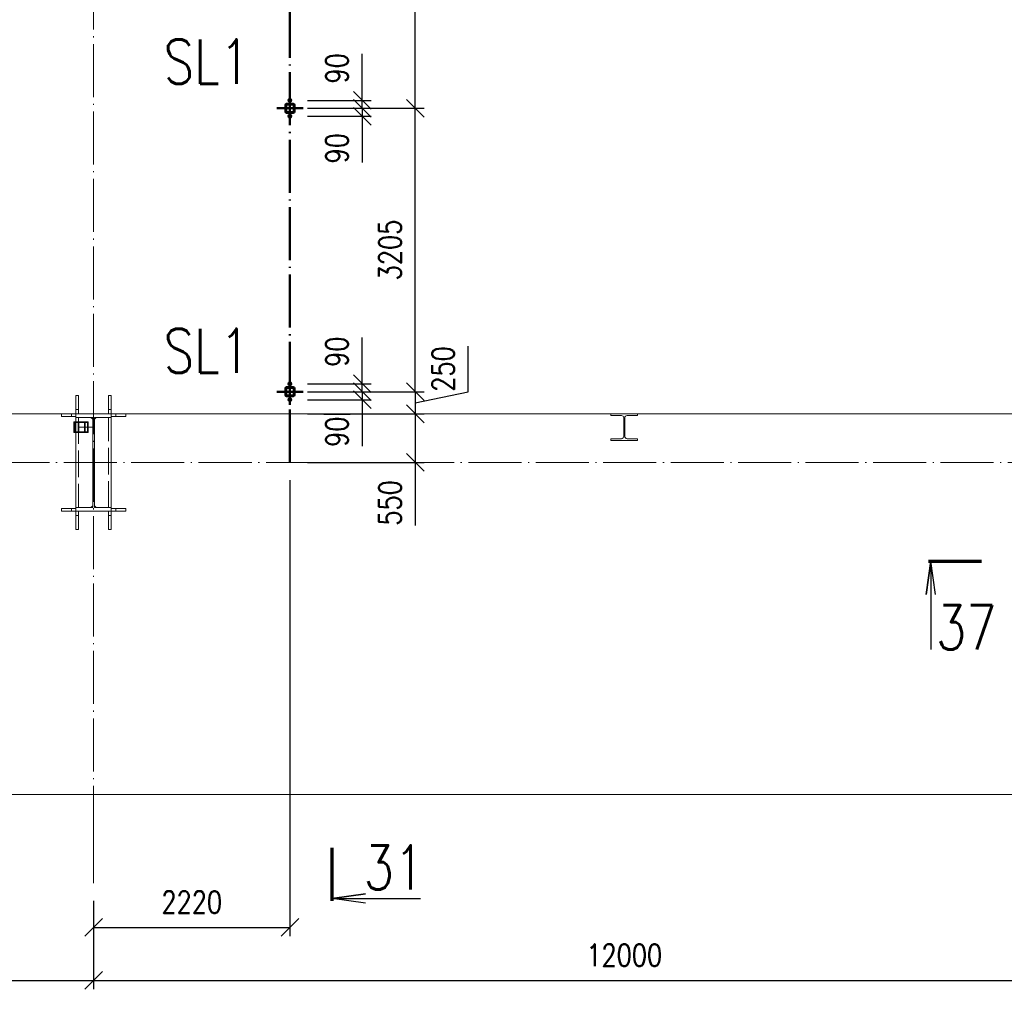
# Paper-space layout 'Layout1' of a CAD drawing. Extents: x -2 to 1380, y -36 to 422.
# Tile 19 of 65: x 291 to 402, y 207 to 316. Entities that reach past the tile are written whole.
import ezdxf
from ezdxf.enums import TextEntityAlignment as Align

# ---------------------------------------------------------------- set-up
doc = ezdxf.new("R2010")
doc.units = 0
for name, pattern in [('ACAD_ISO02W100', [15, 12, -3]), ('ACAD_ISO04W100', [30.5, 24, -3, 0.5, -3]), ('HP_01_CER_B', [8, 5, -1, 1, -1])]:
    doc.linetypes.add(name, pattern=pattern)
doc.layers.get('0').update_dxf_attribs({"linetype": 'CONTINUOUS'})
doc.layers.get('DEFPOINTS').update_dxf_attribs({"color": 132, "linetype": 'CONTINUOUS'})
for name, color, linetype, lineweight in [('SS_1.ET-HALA_TaO-PODLAHA', 9, 'CONTINUOUS', 13), ('SS_1.ET-HALA_TaO-RASTR', 7, 'HP_01_CER_B', 13), ('SS_1.ET-HALA_TaO-SLOUP', 9, 'CONTINUOUS', 13), ('SS_1.ET-HALA_TaO-ZTUZENI_SVISLE', 9, 'CONTINUOUS', 13), ('SS_2.ET-HALA_TaO-PRISTAVBA-VNITRNI_KCE', 190, 'CONTINUOUS', 50), ('SS_KOTY', 3, 'CONTINUOUS', 25), ('SS_PLNA_025', 7, 'CONTINUOUS', 25), ('SS_POPIS', 140, 'CONTINUOUS', 25), ('SS_REZ', 6, 'CONTINUOUS', 70), ('SS_SRAFY', 8, 'CONTINUOUS', 18), ('SS_TEXT7', 6, 'CONTINUOUS', 70)]:
    doc.layers.add(name, color=color, linetype=linetype, lineweight=lineweight)
doc.styles.add('ROMANS', font='romans.shx', dxfattribs={"width": 0.8})
doc.styles.add('romans.shx', font='romans.shx', dxfattribs={"height": 5})
doc.linetypes.add('ZIGZAG', pattern='A,0.00254,-5.08,[131,ltypeshp.shx,S=5.08,R=0,X=-5.08,Y=0],-10.16,[131,ltypeshp.shx,S=5.08,R=180,X=5.08,Y=0],-5.08', length=20.32254)
doc.dimstyles.new('A-1_(2.5)_100AS', dxfattribs={"dimtxt": 2.5, "dimasz": 2, "dimexe": 1, "dimexo": 2, "dimgap": 0, "dimtad": 0, "dimdec": 1, "dimlfac": 100, "dimrnd": 1, "dimtxsty": 'ROMANS', "dimblk1": 'OBLIQUE', "dimblk2": 'OBLIQUE', "dimsah": 1, "dimcen": 2, "dimclrd": 256, "dimclre": 256, "dimclrt": 256, "dimadec": 1, "dimazin": 2, "dimtfac": 0.714286, "dimtdec": 1, "dimtmove": 0, "dimatfit": 3, "dimldrblk": 'OPEN', "dimfxl": 1, "dimtvp": 1.142857, "dimtfill": 1, "dimtolj": 1, "dimlwd": -1, "dimlwe": -1, "dimarcsym": 0})
pattern_1 = [(45, (59.48188, 231.680275), (-0.0224506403, 0.0224506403), [])]

# ---------------------------------------------------------------- blocks, each defined once
blk = doc.blocks.new('0KRIZ')
at = {"color": 0, "linetype": 'ByBlock', "ltscale": 0.5}
for p, q in [((0, -0.5), (0, 0.5)), ((-0.5, 0), (0.5, 0))]:
    blk.add_line(p, q, dxfattribs=at)
blk = doc.blocks.new('_Oblique')
at = {"color": 0, "linetype": 'ByBlock', "lineweight": -2}
blk.add_line((-0.5, -0.5), (0.5, 0.5), dxfattribs=at)
blk = doc.blocks.new('*D29')
at = {"layer": 'DEFPOINTS', "color": 0, "transparency": 16777216}
for p in [(179.48, 223.62), (299.48, 218.62), (299.48, 207.61)]:
    blk.add_point(p, dxfattribs=at)
at = {"layer": 'SS_KOTY', "transparency": 16777216}
for p, q in [((179.48, 221.62), (179.48, 206.61)), ((299.48, 216.62), (299.48, 206.61)), ((179.48, 207.61), (299.48, 207.61))]:
    blk.add_line(p, q, dxfattribs=at)
at = {"layer": 'SS_KOTY', "transparency": 16777216, "xscale": 2, "yscale": 2, "zscale": 2, "rotation": 180}
blk.add_blockref('_Oblique', (179.48, 207.61), dxfattribs=at)
at = {"layer": 'SS_KOTY', "transparency": 16777216, "xscale": 2, "yscale": 2, "zscale": 2}
blk.add_blockref('_Oblique', (299.48, 207.61), dxfattribs=at)
at = {"layer": 'SS_KOTY', "transparency": 16777216, "insert": (239.48, 210.47), "char_height": 2.5, "attachment_point": 5, "style": 'ROMANS', "bg_fill": 3, "box_fill_scale": 1.1, "bg_fill_color": 256, "bg_fill_true_color": 13158600, "bg_fill_transparency": 0}
blk.add_mtext('\\A1;12000', dxfattribs=at)
blk = doc.blocks.new('_OPEN')
at = {"color": 0, "linetype": 'ByBlock'}
for p, q in [((-1, 0.167), (0, 0)), ((0, 0), (-1, -0.167)), ((0, 0), (-1, 0))]:
    blk.add_line(p, q, dxfattribs=at)
blk = doc.blocks.new('*D30')
at = {"layer": 'DEFPOINTS', "color": 0, "transparency": 16777216}
for p in [(299.48, 218.62), (419.48, 218.62), (419.48, 207.61)]:
    blk.add_point(p, dxfattribs=at)
at = {"layer": 'SS_KOTY', "transparency": 16777216}
for p, q in [((299.48, 216.62), (299.48, 206.61)), ((419.48, 216.62), (419.48, 206.61)), ((299.48, 207.61), (419.48, 207.61))]:
    blk.add_line(p, q, dxfattribs=at)
at = {"layer": 'SS_KOTY', "transparency": 16777216, "xscale": 2, "yscale": 2, "zscale": 2, "rotation": 180}
blk.add_blockref('_Oblique', (299.48, 207.61), dxfattribs=at)
at = {"layer": 'SS_KOTY', "transparency": 16777216, "xscale": 2, "yscale": 2, "zscale": 2}
blk.add_blockref('_Oblique', (419.48, 207.61), dxfattribs=at)
at = {"layer": 'SS_KOTY', "transparency": 16777216, "insert": (359.48, 210.47), "char_height": 2.5, "attachment_point": 5, "style": 'ROMANS', "bg_fill": 3, "box_fill_scale": 1.1, "bg_fill_color": 256, "bg_fill_true_color": 13158600, "bg_fill_transparency": 0}
blk.add_mtext('\\A1;12000', dxfattribs=at)
blk = doc.blocks.new('*D49')
at = {"layer": 'DEFPOINTS', "color": 0, "transparency": 16777216}
for p in [(321.68, 307.13, 0.1), (321.68, 306.23), (329.85, 307.13)]:
    blk.add_point(p, dxfattribs=at)
at = {"layer": 'SS_KOTY', "transparency": 16777216}
for p, q in [((329.85, 307.13), (329.85, 312.37)), ((323.68, 307.13), (330.85, 307.13)), ((323.68, 306.23), (330.85, 306.23)), ((329.85, 306.23), (329.85, 307.13))]:
    blk.add_line(p, q, dxfattribs=at)
at = {"layer": 'SS_KOTY', "transparency": 16777216, "xscale": 2, "yscale": 2, "zscale": 2}
for p, rotation in [((329.85, 307.13), 90), ((329.85, 306.23), 270)]:
    blk.add_blockref('_Oblique', p, dxfattribs=dict(at, rotation=rotation))
at = {"layer": 'SS_KOTY', "transparency": 16777216, "insert": (327, 310.75), "char_height": 2.5, "attachment_point": 5, "rotation": 90, "style": 'ROMANS', "bg_fill": 3, "box_fill_scale": 1.1, "bg_fill_color": 256, "bg_fill_true_color": 13158600, "bg_fill_transparency": 0}
blk.add_mtext('\\A1;90', dxfattribs=at)
blk = doc.blocks.new('*D50')
at = {"layer": 'DEFPOINTS', "color": 0, "transparency": 16777216}
for p in [(321.68, 306.23), (321.68, 305.33, 0.1), (329.85, 305.33)]:
    blk.add_point(p, dxfattribs=at)
at = {"layer": 'SS_KOTY', "transparency": 16777216}
for p, q in [((323.68, 306.23), (330.85, 306.23)), ((329.85, 306.23), (329.85, 305.33)), ((323.68, 305.33), (330.85, 305.33)), ((329.85, 305.33), (329.85, 300.09))]:
    blk.add_line(p, q, dxfattribs=at)
at = {"layer": 'SS_KOTY', "transparency": 16777216, "xscale": 2, "yscale": 2, "zscale": 2}
for p, rotation in [((329.85, 306.23), 90), ((329.85, 305.33), 270)]:
    blk.add_blockref('_Oblique', p, dxfattribs=dict(at, rotation=rotation))
at = {"layer": 'SS_KOTY', "transparency": 16777216, "insert": (327, 301.71), "char_height": 2.5, "attachment_point": 5, "rotation": 90, "style": 'ROMANS', "bg_fill": 3, "box_fill_scale": 1.1, "bg_fill_color": 256, "bg_fill_true_color": 13158600, "bg_fill_transparency": 0}
blk.add_mtext('\\A1;90', dxfattribs=at)
blk = doc.blocks.new('*D51')
at = {"layer": 'DEFPOINTS', "color": 0, "transparency": 16777216}
for p in [(321.68, 275.08, 0.2), (329.85, 275.08), (321.68, 274.18)]:
    blk.add_point(p, dxfattribs=at)
at = {"layer": 'SS_KOTY', "transparency": 16777216}
for p, q in [((329.85, 275.08), (329.85, 280.32)), ((323.68, 275.08), (330.85, 275.08)), ((329.85, 274.18), (329.85, 275.08)), ((323.68, 274.18), (330.85, 274.18))]:
    blk.add_line(p, q, dxfattribs=at)
at = {"layer": 'SS_KOTY', "transparency": 16777216, "xscale": 2, "yscale": 2, "zscale": 2}
for p, rotation in [((329.85, 275.08), 90), ((329.85, 274.18), 270)]:
    blk.add_blockref('_Oblique', p, dxfattribs=dict(at, rotation=rotation))
at = {"layer": 'SS_KOTY', "transparency": 16777216, "insert": (327, 278.7), "char_height": 2.5, "attachment_point": 5, "rotation": 90, "style": 'ROMANS', "bg_fill": 3, "box_fill_scale": 1.1, "bg_fill_color": 256, "bg_fill_true_color": 13158600, "bg_fill_transparency": 0}
blk.add_mtext('\\A1;90', dxfattribs=at)
blk = doc.blocks.new('*D52')
at = {"layer": 'DEFPOINTS', "color": 0, "transparency": 16777216}
for p in [(321.68, 274.18), (321.68, 273.28, 0.1), (329.85, 273.28)]:
    blk.add_point(p, dxfattribs=at)
at = {"layer": 'SS_KOTY', "transparency": 16777216}
for p, q in [((323.68, 274.18), (330.85, 274.18)), ((329.85, 274.18), (329.85, 273.28)), ((323.68, 273.28), (330.85, 273.28)), ((329.85, 273.28), (329.85, 268.04))]:
    blk.add_line(p, q, dxfattribs=at)
at = {"layer": 'SS_KOTY', "transparency": 16777216, "xscale": 2, "yscale": 2, "zscale": 2}
for p, rotation in [((329.85, 274.18), 90), ((329.85, 273.28), 270)]:
    blk.add_blockref('_Oblique', p, dxfattribs=dict(at, rotation=rotation))
at = {"layer": 'SS_KOTY', "transparency": 16777216, "insert": (327, 269.66), "char_height": 2.5, "attachment_point": 5, "rotation": 90, "style": 'ROMANS', "bg_fill": 3, "box_fill_scale": 1.1, "bg_fill_color": 256, "bg_fill_true_color": 13158600, "bg_fill_transparency": 0}
blk.add_mtext('\\A1;90', dxfattribs=at)
blk = doc.blocks.new('*D53')
at = {"layer": 'DEFPOINTS', "color": 0, "transparency": 16777216}
for p in [(321.68, 274.18), (321.68, 271.68), (335.85, 271.68)]:
    blk.add_point(p, dxfattribs=at)
at = {"layer": 'SS_KOTY', "transparency": 16777216}
for p, q in [((341.85, 274.18), (341.85, 279.32)), ((323.68, 274.18), (336.85, 274.18)), ((335.85, 274.18), (335.85, 271.68)), ((335.85, 272.93), (341.85, 274.18)), ((323.68, 271.68), (336.85, 271.68))]:
    blk.add_line(p, q, dxfattribs=at)
at = {"layer": 'SS_KOTY', "transparency": 16777216, "xscale": 2, "yscale": 2, "zscale": 2}
for p, rotation in [((335.85, 274.18), 90), ((335.85, 271.68), 270)]:
    blk.add_blockref('_Oblique', p, dxfattribs=dict(at, rotation=rotation))
at = {"layer": 'SS_KOTY', "transparency": 16777216, "insert": (339, 276.75), "char_height": 2.5, "attachment_point": 5, "rotation": 90, "style": 'ROMANS', "bg_fill": 3, "box_fill_scale": 1.1, "bg_fill_color": 256, "bg_fill_true_color": 13158600, "bg_fill_transparency": 0}
blk.add_mtext('\\A1;250', dxfattribs=at)
blk = doc.blocks.new('*D54')
at = {"layer": 'DEFPOINTS', "color": 0, "transparency": 16777216}
for p in [(321.68, 306.23), (335.85, 306.23), (321.68, 274.18)]:
    blk.add_point(p, dxfattribs=at)
at = {"layer": 'SS_KOTY', "transparency": 16777216}
for p, q in [((323.68, 306.23), (336.85, 306.23)), ((335.85, 274.18), (335.85, 306.23)), ((323.68, 274.18), (336.85, 274.18))]:
    blk.add_line(p, q, dxfattribs=at)
at = {"layer": 'SS_KOTY', "transparency": 16777216, "xscale": 2, "yscale": 2, "zscale": 2}
for p, rotation in [((335.85, 306.23), 90), ((335.85, 274.18), 270)]:
    blk.add_blockref('_Oblique', p, dxfattribs=dict(at, rotation=rotation))
at = {"layer": 'SS_KOTY', "transparency": 16777216, "insert": (333, 290.21), "char_height": 2.5, "attachment_point": 5, "rotation": 90, "style": 'ROMANS', "bg_fill": 3, "box_fill_scale": 1.1, "bg_fill_color": 256, "bg_fill_true_color": 13158600, "bg_fill_transparency": 0}
blk.add_mtext('\\A1;3205', dxfattribs=at)
blk = doc.blocks.new('*D55')
at = {"layer": 'DEFPOINTS', "color": 0, "transparency": 16777216}
for p in [(321.68, 343.23), (335.85, 343.23), (321.68, 306.23)]:
    blk.add_point(p, dxfattribs=at)
at = {"layer": 'SS_KOTY', "transparency": 16777216}
for p, q in [((323.68, 343.23), (336.85, 343.23)), ((335.85, 306.23), (335.85, 343.23)), ((323.68, 306.23), (336.85, 306.23))]:
    blk.add_line(p, q, dxfattribs=at)
at = {"layer": 'SS_KOTY', "transparency": 16777216, "xscale": 2, "yscale": 2, "zscale": 2}
for p, rotation in [((335.85, 343.23), 90), ((335.85, 306.23), 270)]:
    blk.add_blockref('_Oblique', p, dxfattribs=dict(at, rotation=rotation))
at = {"layer": 'SS_KOTY', "transparency": 16777216, "insert": (333, 324.73), "char_height": 2.5, "attachment_point": 5, "rotation": 90, "style": 'ROMANS', "bg_fill": 3, "box_fill_scale": 1.1, "bg_fill_color": 256, "bg_fill_true_color": 13158600, "bg_fill_transparency": 0}
blk.add_mtext('\\A1;3700', dxfattribs=at)
blk = doc.blocks.new('*D57')
at = {"layer": 'DEFPOINTS', "color": 0, "transparency": 16777216}
for p in [(321.68, 271.68), (321.68, 266.18), (335.85, 266.18)]:
    blk.add_point(p, dxfattribs=at)
at = {"layer": 'SS_KOTY', "transparency": 16777216}
for p, q in [((323.68, 271.68), (336.85, 271.68)), ((335.85, 271.68), (335.85, 266.18)), ((323.68, 266.18), (336.85, 266.18)), ((335.85, 266.18), (335.85, 259.04))]:
    blk.add_line(p, q, dxfattribs=at)
at = {"layer": 'SS_KOTY', "transparency": 16777216, "xscale": 2, "yscale": 2, "zscale": 2}
for p, rotation in [((335.85, 271.68), 90), ((335.85, 266.18), 270)]:
    blk.add_blockref('_Oblique', p, dxfattribs=dict(at, rotation=rotation))
at = {"layer": 'SS_KOTY', "transparency": 16777216, "insert": (333, 261.61), "char_height": 2.5, "attachment_point": 5, "rotation": 90, "style": 'ROMANS', "bg_fill": 3, "box_fill_scale": 1.1, "bg_fill_color": 256, "bg_fill_true_color": 13158600, "bg_fill_transparency": 0}
blk.add_mtext('\\A1;550', dxfattribs=at)
blk = doc.blocks.new('*D58')
at = {"layer": 'DEFPOINTS', "color": 0, "transparency": 16777216}
for p in [(321.68, 266.18), (299.48, 218.62), (321.68, 213.61)]:
    blk.add_point(p, dxfattribs=at)
at = {"layer": 'SS_KOTY', "transparency": 16777216}
for p, q in [((321.68, 264.18), (321.68, 212.61)), ((299.48, 216.62), (299.48, 212.61)), ((299.48, 213.61), (321.68, 213.61))]:
    blk.add_line(p, q, dxfattribs=at)
at = {"layer": 'SS_KOTY', "transparency": 16777216, "xscale": 2, "yscale": 2, "zscale": 2, "rotation": 180}
blk.add_blockref('_Oblique', (299.48, 213.61), dxfattribs=at)
at = {"layer": 'SS_KOTY', "transparency": 16777216, "xscale": 2, "yscale": 2, "zscale": 2}
blk.add_blockref('_Oblique', (321.68, 213.61), dxfattribs=at)
at = {"layer": 'SS_KOTY', "transparency": 16777216, "insert": (310.58, 216.47), "char_height": 2.5, "attachment_point": 5, "style": 'ROMANS', "bg_fill": 3, "box_fill_scale": 1.1, "bg_fill_color": 256, "bg_fill_true_color": 13158600, "bg_fill_transparency": 0}
blk.add_mtext('\\A1;2220', dxfattribs=at)
blk = doc.blocks.new('*U105')
at = {"layer": 'SS_PLNA_025'}
blk.add_lwpolyline([(3.78, -6.25), (0, -5.72), (3.78, -5.2), (0, -5.72), (10, -5.72)], dxfattribs=at)
at = {"layer": 'SS_REZ'}
blk.add_line((0, -5.99), (0, 0), dxfattribs=at)
at = {"layer": 'SS_TEXT7', "style": 'ROMANS', "width": 0.8}
blk.add_attdef('REZs', text='', height=5, dxfattribs=at).set_placement((7, -4.72), align=Align.CENTER)
blk = doc.blocks.new('*U110')
at = {"layer": 'SS_PLNA_025'}
blk.add_lwpolyline([(-5.2, -3.78), (-5.72, 0), (-6.25, -3.78), (-5.72, 0), (-5.72, -10)], dxfattribs=at)
at = {"layer": 'SS_REZ'}
blk.add_line((-5.99, 0), (0, 0), dxfattribs=at)
at = {"layer": 'SS_TEXT7', "style": 'ROMANS', "width": 0.8}
blk.add_attdef('REZv', text='', height=5, dxfattribs=at).set_placement((-1.72, -10), align=Align.CENTER)

psp = doc.layouts.get("Layout1")

# ---------------------------------------------------------------- linework, layer by layer
at = {"layer": 'SS_1.ET-HALA_TaO-PODLAHA', "ltscale": 0.25}
for p, q in [((297.4819, 271.6803), (240.9819, 271.6803)), ((417.4819, 271.6803), (360.9819, 271.6803))]:
    psp.add_line(p, q, dxfattribs=at)
at = {"layer": 'SS_1.ET-HALA_TaO-SLOUP', "color": 9, "linetype": 'ACAD_ISO02W100', "ltscale": 0.25}
for p, q in [((297.7819, 273.7712), (297.4819, 273.7712)), ((297.4819, 272.1803), (297.4819, 273.7712)), ((297.7819, 273.7712), (297.7819, 272.1803)), ((301.4819, 273.7712), (301.1819, 273.7712)), ((301.1819, 272.1803), (301.1819, 273.7712)), ((301.4819, 273.7712), (301.4819, 272.1803)), ((295.8455, 271.6803), (295.8455, 271.3803)), ((296.9819, 271.3803), (296.9819, 271.6803)), ((297.4819, 272.1803), (297.7819, 272.1803)), ((297.4819, 271.6803), (297.4819, 272.1803)), ((297.7819, 272.1803), (297.7819, 271.6803)), ((301.1819, 272.1803), (301.4819, 272.1803)), ((301.1819, 271.6803), (301.1819, 272.1803)), ((301.4819, 272.1803), (301.4819, 271.6803)), ((301.9819, 271.6803), (301.9819, 271.3803)), ((303.1182, 271.3803), (303.1182, 271.6803)), ((295.8455, 271.3803), (296.9819, 271.3803)), ((296.9819, 271.3803), (297.4819, 271.3803)), ((297.4819, 271.2703), (297.4819, 271.2803)), ((297.4819, 269.5803), (297.4819, 270.7803)), ((297.7819, 271.2803), (297.7819, 261.0803)), ((301.4819, 271.3803), (301.9819, 271.3803)), ((301.4819, 271.2803), (301.4819, 271.2703)), ((301.9819, 271.3803), (303.1182, 271.3803)), ((295.8455, 260.9803), (296.9819, 260.9803)), ((295.8455, 260.9803), (295.8455, 260.6803)), ((295.8455, 260.6803), (296.9819, 260.6803)), ((296.9819, 260.9803), (297.4819, 260.9803)), ((296.9819, 260.6803), (296.9819, 260.9803)), ((296.9819, 260.6803), (297.4819, 260.6803)), ((297.4819, 261.0803), (297.4819, 261.0903)), ((297.4819, 260.1803), (297.4819, 260.6803)), ((297.7819, 260.6803), (297.7819, 260.1803)), ((297.7819, 260.1803), (297.4819, 260.1803)), ((297.4819, 258.5894), (297.4819, 260.1803)), ((297.7819, 260.1803), (297.7819, 258.5894)), ((297.4819, 258.5894), (297.7819, 258.5894))]:
    psp.add_line(p, q, dxfattribs=at)
at = {"layer": 'SS_1.ET-HALA_TaO-SLOUP', "color": 5, "linetype": 'Continuous', "ltscale": 0.25}
for p, q in [((301.4819, 271.6803), (297.4819, 271.6803)), ((297.4819, 271.2803), (297.4819, 271.6803)), ((301.4819, 271.6803), (301.4819, 271.2803)), ((360.9819, 271.6803), (357.9819, 271.6803)), ((357.9819, 271.6803), (357.9819, 271.4903)), ((360.9819, 271.4903), (360.9819, 271.6803)), ((297.4819, 271.2803), (299.3819, 271.2803)), ((299.1819, 271.2703), (297.4819, 271.2703)), ((297.4819, 270.7803), (297.4819, 271.2703)), ((299.3819, 271.0703), (299.1819, 271.2703)), ((299.5819, 271.2803), (301.4819, 271.2803)), ((299.7819, 271.2703), (299.5819, 271.0703)), ((301.4819, 271.2703), (299.7819, 271.2703)), ((357.9819, 271.4903), (359.1569, 271.4903)), ((359.4269, 271.2203), (359.4269, 269.1403)), ((359.5369, 269.1403), (359.5369, 271.2203)), ((359.8069, 271.4903), (360.9819, 271.4903)), ((297.4819, 261.0903), (297.4819, 269.5803)), ((359.1569, 268.8703), (357.9819, 268.8703)), ((357.9819, 268.8703), (357.9819, 268.6803)), ((357.9819, 268.6803), (360.9819, 268.6803)), ((360.9819, 268.8703), (359.8069, 268.8703)), ((360.9819, 268.6803), (360.9819, 268.8703)), ((297.4819, 260.6803), (297.4819, 261.0803))]:
    psp.add_line(p, q, dxfattribs=at)
at = {"layer": 'SS_1.ET-HALA_TaO-SLOUP', "color": 5, "linetype": 'Continuous', "ltscale": 0.25, "extrusion": (3.48819e-14, 8.42125e-14, -1)}
psp.add_arc((-359.1569, 271.2203), 0.27, 90, 180, dxfattribs=at)
at = {"layer": 'SS_1.ET-HALA_TaO-SLOUP', "color": 5, "linetype": 'Continuous', "ltscale": 0.25, "extrusion": (-7.57912e-14, 3.13938e-14, -1)}
psp.add_arc((-359.8069, 271.2203), 0.27, 0, 90, dxfattribs=at)
at = {"layer": 'SS_1.ET-HALA_TaO-SLOUP', "color": 5, "linetype": 'Continuous', "ltscale": 0.25, "extrusion": (-2.79056e-14, 6.737e-14, -1)}
psp.add_arc((-359.1569, 269.1403), 0.27, 180, 270, dxfattribs=at)
at = {"layer": 'SS_1.ET-HALA_TaO-SLOUP', "color": 5, "linetype": 'Continuous', "ltscale": 0.25, "extrusion": (7.57912e-14, 3.13938e-14, -1)}
psp.add_arc((-359.8069, 269.1403), 0.27, 270, 0, dxfattribs=at)
at = {"layer": 'SS_1.ET-HALA_TaO-ZTUZENI_SVISLE', "color": 5, "linetype": 'Continuous', "ltscale": 0.25}
for p, q in [((298.5241, 270.7803), (297.2651, 270.7803)), ((297.2651, 270.7803), (297.2651, 269.5803)), ((297.349, 270.7003), (298.4402, 270.7003)), ((297.349, 270.7003), (297.349, 269.6603)), ((297.8144, 269.6603), (297.8144, 270.7003)), ((298.4402, 270.7003), (298.4402, 269.6603)), ((298.8819, 270.7803), (298.5241, 270.7803)), ((298.5241, 270.7803), (298.5241, 269.5803)), ((298.8819, 269.5803), (298.8819, 270.7803)), ((297.2651, 269.5803), (298.5241, 269.5803)), ((298.4402, 269.6603), (297.349, 269.6603)), ((298.5241, 269.5803), (298.8819, 269.5803))]:
    psp.add_line(p, q, dxfattribs=at)
at = {"layer": 'SS_1.ET-HALA_TaO-ZTUZENI_SVISLE', "color": 9, "linetype": 'ACAD_ISO02W100', "ltscale": 0.25}
for p, q in [((297.7381, 269.5803), (297.7381, 270.7803)), ((298.4402, 270.7003), (298.8056, 270.7003)), ((298.8056, 269.6603), (298.8056, 270.7003)), ((298.8056, 269.6603), (298.4402, 269.6603))]:
    psp.add_line(p, q, dxfattribs=at)
at = {"layer": 'SS_1.ET-HALA_TaO-ZTUZENI_SVISLE', "color": 9, "linetype": 'ACAD_ISO04W100', "ltscale": 0.25}
psp.add_line((297.8946, 270.1803), (299.4819, 270.1803), dxfattribs=at)
at = {"layer": 'SS_2.ET-HALA_TaO-PRISTAVBA-VNITRNI_KCE', "color": 7, "linetype": 'ACAD_ISO04W100', "ltscale": 0.25}
psp.add_line((321.6819, 266.1803), (321.6819, 343.7303), dxfattribs=at)

# ---------------------------------------------------------------- block references
at = {"layer": 'SS_2.ET-HALA_TaO-PRISTAVBA-VNITRNI_KCE', "color": 7, "linetype": 'ACAD_ISO04W100', "ltscale": 0.25, "xscale": 3, "yscale": 3, "zscale": 3}
for p in [(321.6819, 306.2303), (321.6819, 274.1803)]:
    psp.add_blockref('0KRIZ', p, dxfattribs=at)
at = {"layer": 'SS_REZ'}
psp.add_blockref('*U110', (399.8768, 255.0315), dxfattribs=at).add_auto_attribs({'REZv': '37'})

# ---------------------------------------------------------------- texts
at = {"layer": 'SS_POPIS', "color": 4, "style": 'romans.shx', "width": 0.8}
for p in [(307.3994, 309.0097), (307.3994, 276.3033)]:
    psp.add_text('SL1', height=5, dxfattribs=at).set_placement(p)

# ---------------------------------------------------------------- dimensions: what is measured, and where the dimension line sits
at = {"layer": 'SS_KOTY'}
dim = psp.add_linear_dim(base=(299.4819, 207.608), p1=(179.4819, 223.6209), p2=(299.4819, 218.6219), dimstyle='A-1_(2.5)_100AS', override={"dimtmove": 1}, dxfattribs=at)
dim.commit()
dim.dimension.update_dxf_attribs({"geometry": '*D29', "text_midpoint": (239.4819, 210.4652)})

# ---------------------------------------------------------------- next in the draw order: dimensions: what is measured, and where the dimension line sits
for base, p1, p2, picture, middle in [((329.8546, 307.1303), (321.6819, 306.2303), (321.6819, 307.1303, 0.1), '*D49', (326.9974, 310.7493)), ((329.8546, 275.0803), (321.6819, 274.1803), (321.6819, 275.0803, 0.2), '*D51', (326.9974, 278.6993))]:
    dim = psp.add_linear_dim(base=base, p1=p1, p2=p2, angle=90, dimstyle='A-1_(2.5)_100AS', dxfattribs=at)
    dim.commit()
    dim.dimension.update_dxf_attribs({"geometry": picture, "text_midpoint": middle})
dim = psp.add_linear_dim(base=(419.4819, 207.608), p1=(299.4819, 218.6219), p2=(419.4819, 218.6219), dimstyle='A-1_(2.5)_100AS', override={"dimtmove": 1}, dxfattribs=at)
dim.commit()
dim.dimension.update_dxf_attribs({"geometry": '*D30', "text_midpoint": (359.4819, 210.4652)})

# ---------------------------------------------------------------- next in the draw order: block references
at = {"layer": 'SS_REZ'}
psp.add_blockref('*U105', (326.4454, 222.6017), dxfattribs=at).add_auto_attribs({'REZs': '31'})

# ---------------------------------------------------------------- next in the draw order: dimensions: what is measured, and where the dimension line sits
at = {"layer": 'SS_KOTY'}
for base, p1, p2, picture, middle in [((329.8546, 305.3303), (321.6819, 306.2303), (321.6819, 305.3303, 0.1), '*D50', (326.9974, 301.7112)), ((329.8546, 273.2803), (321.6819, 274.1803), (321.6819, 273.2803, 0.1), '*D52', (326.9974, 269.6612))]:
    dim = psp.add_linear_dim(base=base, p1=p1, p2=p2, angle=90, dimstyle='A-1_(2.5)_100AS', dxfattribs=at)
    dim.commit()
    dim.dimension.update_dxf_attribs({"geometry": picture, "text_midpoint": middle})

# ---------------------------------------------------------------- next in the draw order: dimensions: what is measured, and where the dimension line sits
dim = psp.add_linear_dim(base=(335.8546, 271.6803), p1=(321.6819, 274.1803), p2=(321.6819, 271.6803), angle=90, dimstyle='A-1_(2.5)_100AS', override={"dimtmove": 1}, dxfattribs=at)
dim.commit()
dim.dimension.update_dxf_attribs({"geometry": '*D53', "text_midpoint": (341.8546, 274.1803), "dimtype": 160})

# ---------------------------------------------------------------- next in the draw order: dimensions: what is measured, and where the dimension line sits
dim = psp.add_linear_dim(base=(335.8546, 306.2303), p1=(321.6819, 274.1803), p2=(321.6819, 306.2303), angle=90, dimstyle='A-1_(2.5)_100AS', override={"dimtmove": 1}, dxfattribs=at)
dim.commit()
dim.dimension.update_dxf_attribs({"geometry": '*D54', "text_midpoint": (332.9974, 290.2053)})

# ---------------------------------------------------------------- next in the draw order: hatches: boundary and pattern name
at = {"layer": 'SS_SRAFY'}
h = psp.add_hatch(dxfattribs=at)
h.set_pattern_fill('ANSI31', color=5, scale=0.01, style=0)
h.set_pattern_definition(pattern_1)
h.paths.add_polyline_path([(321.3019, 274.6803, 0.41421356), (321.1819, 274.5603), (321.1819, 273.8003, 0.41421356), (321.3019, 273.6803), (322.0619, 273.6803, 0.41421356), (322.1819, 273.8003), (322.1819, 274.5603, 0.41421356), (322.0619, 274.6803)], flags=0)
h.paths.add_polyline_path([(321.3019, 274.6203), (322.0619, 274.6203, -0.41421356), (322.1219, 274.5603), (322.1219, 273.8003, -0.41421356), (322.0619, 273.7403), (321.3019, 273.7403, -0.41421356), (321.2419, 273.8003), (321.2419, 274.5603, -0.41421356)], flags=0)

# ---------------------------------------------------------------- next in the draw order: linework, layer by layer
at = {"layer": 'SS_2.ET-HALA_TaO-PRISTAVBA-VNITRNI_KCE', "color": 7, "linetype": 'ACAD_ISO04W100', "ltscale": 0.25}
for p, q in [((321.8319, 275.0803), (321.5319, 275.0803)), ((321.7619, 275.0803), (321.6019, 275.0803)), ((321.6819, 274.9303), (321.6819, 275.2303)), ((321.6819, 275.0003), (321.6819, 275.1603)), ((321.8319, 273.2803), (321.5319, 273.2803)), ((321.7619, 273.2803), (321.6019, 273.2803))]:
    psp.add_line(p, q, dxfattribs=at)
at = {"layer": 'SS_2.ET-HALA_TaO-PRISTAVBA-VNITRNI_KCE', "color": 1, "linetype": 'Continuous', "ltscale": 0.25}
for p, q in [((321.6126, 275.2002), (321.5434, 275.0803)), ((321.5434, 275.0803), (321.6126, 274.9603)), ((321.7511, 275.2002), (321.6126, 275.2002)), ((321.8204, 275.0803), (321.7511, 275.2002)), ((321.7511, 274.9603), (321.8204, 275.0803)), ((321.6126, 274.9603), (321.7511, 274.9603)), ((321.6126, 273.4002), (321.5434, 273.2803)), ((321.7511, 273.4002), (321.6126, 273.4002)), ((321.8204, 273.2803), (321.7511, 273.4002))]:
    psp.add_line(p, q, dxfattribs=at)
at = {"layer": 'SS_2.ET-HALA_TaO-PRISTAVBA-VNITRNI_KCE', "color": 7, "linetype": 'Continuous', "ltscale": 0.25}
for p, q in [((321.1819, 274.5603), (321.1819, 273.8003)), ((321.2419, 273.8003), (321.2419, 274.5603)), ((322.0619, 274.6803), (321.3019, 274.6803)), ((321.3019, 274.6203), (322.0619, 274.6203)), ((322.1219, 274.5603), (322.1219, 273.8003)), ((322.1819, 274.5603), (322.1819, 273.8003)), ((322.0619, 273.7403), (321.3019, 273.7403)), ((321.3019, 273.6803), (322.0619, 273.6803))]:
    psp.add_line(p, q, dxfattribs=at)
at = {"layer": 'SS_2.ET-HALA_TaO-PRISTAVBA-VNITRNI_KCE', "color": 1, "linetype": 'Continuous', "ltscale": 0.25}
for radius in [0.15, 0.08]:
    psp.add_circle((321.6819, 275.0803), radius, dxfattribs=at)
at = {"layer": 'SS_2.ET-HALA_TaO-PRISTAVBA-VNITRNI_KCE', "color": 3, "linetype": 'ACAD_ISO02W100', "ltscale": 0.25}
psp.add_circle((321.6819, 275.0803), 0.09, dxfattribs=at)
at = {"layer": 'SS_2.ET-HALA_TaO-PRISTAVBA-VNITRNI_KCE', "color": 7, "linetype": 'Continuous', "ltscale": 0.25}
for centre, start, end in [((321.3019, 274.5603), 90, 180), ((322.0619, 274.5603), 0, 90), ((321.3019, 273.8003), 180, 270), ((322.0619, 273.8003), 270, 0)]:
    psp.add_arc(centre, 0.12, start, end, dxfattribs=at)
at = {"layer": 'SS_2.ET-HALA_TaO-PRISTAVBA-VNITRNI_KCE', "color": 7, "linetype": 'Continuous', "ltscale": 0.25, "extrusion": (0, 0, -1)}
for centre, start, end in [((-321.3019, 274.5603), 0, 90), ((-322.0619, 274.5603), 90, 180), ((-321.3019, 273.8003), 270, 0), ((-322.0619, 273.8003), 180, 270)]:
    psp.add_arc(centre, 0.06, start, end, dxfattribs=at)

# ---------------------------------------------------------------- next in the draw order: dimensions: what is measured, and where the dimension line sits
at = {"layer": 'SS_KOTY'}
dim = psp.add_linear_dim(base=(335.8546, 343.2303), p1=(321.6819, 306.2303), p2=(321.6819, 343.2303), angle=90, dimstyle='A-1_(2.5)_100AS', override={"dimtmove": 1}, dxfattribs=at)
dim.commit()
dim.dimension.update_dxf_attribs({"geometry": '*D55', "text_midpoint": (332.9974, 324.7303)})
dim = psp.add_linear_dim(base=(335.8546, 266.1803), p1=(321.6819, 271.6803), p2=(321.6819, 266.1803), angle=90, dimstyle='A-1_(2.5)_100AS', dxfattribs=at)
dim.commit()
dim.dimension.update_dxf_attribs({"geometry": '*D57', "text_midpoint": (335.8546, 261.6088), "dimtype": 160})

# ---------------------------------------------------------------- next in the draw order: hatches: boundary and pattern name
at = {"layer": 'SS_SRAFY'}
h = psp.add_hatch(dxfattribs=at)
h.set_pattern_fill('ANSI31', color=5, scale=0.01, style=0)
h.set_pattern_definition(pattern_1)
h.paths.add_polyline_path([(321.3019, 306.7303, 0.41421356), (321.1819, 306.6103), (321.1819, 305.8503, 0.41421356), (321.3019, 305.7303), (322.0619, 305.7303, 0.41421356), (322.1819, 305.8503), (322.1819, 306.6103, 0.41421356), (322.0619, 306.7303)], flags=0)
h.paths.add_polyline_path([(321.3019, 306.6703), (322.0619, 306.6703, -0.41421356), (322.1219, 306.6103), (322.1219, 305.8503, -0.41421356), (322.0619, 305.7903), (321.3019, 305.7903, -0.41421356), (321.2419, 305.8503), (321.2419, 306.6103, -0.41421356)], flags=0)

# ---------------------------------------------------------------- next in the draw order: linework, layer by layer
at = {"layer": 'SS_1.ET-HALA_TaO-PODLAHA', "ltscale": 0.25}
psp.add_line((357.9819, 271.6803), (301.4819, 271.6803), dxfattribs=at)
at = {"layer": 'SS_2.ET-HALA_TaO-PRISTAVBA-VNITRNI_KCE', "color": 7, "linetype": 'ACAD_ISO04W100', "ltscale": 0.25}
for p, q in [((321.6819, 306.9803), (321.6819, 307.2803)), ((321.8319, 307.1303), (321.5319, 307.1303)), ((321.7619, 307.1303), (321.6019, 307.1303)), ((321.6819, 307.0503), (321.6819, 307.2103)), ((321.8319, 305.3303), (321.5319, 305.3303)), ((321.7619, 305.3303), (321.6019, 305.3303)), ((321.6819, 305.1803), (321.6819, 305.4803)), ((321.6819, 305.2503), (321.6819, 305.4103)), ((321.6819, 273.1303), (321.6819, 273.4303)), ((321.6819, 273.2003), (321.6819, 273.3603))]:
    psp.add_line(p, q, dxfattribs=at)
at = {"layer": 'SS_2.ET-HALA_TaO-PRISTAVBA-VNITRNI_KCE', "color": 7, "linetype": 'Continuous', "ltscale": 0.25}
for p, q in [((321.1819, 306.6103), (321.1819, 305.8503)), ((321.2419, 305.8503), (321.2419, 306.6103)), ((322.0619, 306.7303), (321.3019, 306.7303)), ((321.3019, 306.6703), (322.0619, 306.6703)), ((322.1219, 306.6103), (322.1219, 305.8503)), ((322.1819, 306.6103), (322.1819, 305.8503)), ((322.0619, 305.7903), (321.3019, 305.7903)), ((321.3019, 305.7303), (322.0619, 305.7303))]:
    psp.add_line(p, q, dxfattribs=at)
at = {"layer": 'SS_2.ET-HALA_TaO-PRISTAVBA-VNITRNI_KCE', "color": 1, "linetype": 'Continuous', "ltscale": 0.25}
for p, q in [((321.6126, 307.2502), (321.5434, 307.1303)), ((321.5434, 307.1303), (321.6126, 307.0103)), ((321.7511, 307.2502), (321.6126, 307.2502)), ((321.6126, 307.0103), (321.7511, 307.0103)), ((321.8204, 307.1303), (321.7511, 307.2502)), ((321.7511, 307.0103), (321.8204, 307.1303)), ((321.6126, 305.4502), (321.5434, 305.3303)), ((321.5434, 305.3303), (321.6126, 305.2103)), ((321.7511, 305.4502), (321.6126, 305.4502)), ((321.6126, 305.2103), (321.7511, 305.2103)), ((321.8204, 305.3303), (321.7511, 305.4502)), ((321.7511, 305.2103), (321.8204, 305.3303)), ((321.5434, 273.2803), (321.6126, 273.1603)), ((321.6126, 273.1603), (321.7511, 273.1603)), ((321.7511, 273.1603), (321.8204, 273.2803))]:
    psp.add_line(p, q, dxfattribs=at)
for centre, radius in [((321.6819, 307.1303), 0.15), ((321.6819, 307.1303), 0.08), ((321.6819, 305.3303), 0.15), ((321.6819, 305.3303), 0.08), ((321.6819, 273.2803), 0.15), ((321.6819, 273.2803), 0.08)]:
    psp.add_circle(centre, radius, dxfattribs=at)
at = {"layer": 'SS_2.ET-HALA_TaO-PRISTAVBA-VNITRNI_KCE', "color": 3, "linetype": 'ACAD_ISO02W100', "ltscale": 0.25}
for centre in [(321.6819, 307.1303), (321.6819, 305.3303), (321.6819, 273.2803)]:
    psp.add_circle(centre, 0.09, dxfattribs=at)
at = {"layer": 'SS_2.ET-HALA_TaO-PRISTAVBA-VNITRNI_KCE', "color": 7, "linetype": 'Continuous', "ltscale": 0.25}
for centre, start, end in [((321.3019, 306.6103), 90, 180), ((322.0619, 306.6103), 0, 90), ((321.3019, 305.8503), 180, 270), ((322.0619, 305.8503), 270, 0)]:
    psp.add_arc(centre, 0.12, start, end, dxfattribs=at)
at = {"layer": 'SS_2.ET-HALA_TaO-PRISTAVBA-VNITRNI_KCE', "color": 7, "linetype": 'Continuous', "ltscale": 0.25, "extrusion": (0, 0, -1)}
for centre, start, end in [((-321.3019, 306.6103), 0, 90), ((-322.0619, 306.6103), 90, 180), ((-321.3019, 305.8503), 270, 0), ((-322.0619, 305.8503), 180, 270)]:
    psp.add_arc(centre, 0.06, start, end, dxfattribs=at)

# ---------------------------------------------------------------- next in the draw order: dimensions: what is measured, and where the dimension line sits
at = {"layer": 'SS_KOTY'}
dim = psp.add_linear_dim(base=(321.6819, 213.608), p1=(299.4819, 218.6219), p2=(321.6819, 266.1803), dimstyle='A-1_(2.5)_100AS', dxfattribs=at)
dim.commit()
dim.dimension.update_dxf_attribs({"geometry": '*D58', "text_midpoint": (310.5819, 216.4652)})

# ---------------------------------------------------------------- next in the draw order: linework, layer by layer
at = {"layer": 'SS_1.ET-HALA_TaO-PODLAHA', "linetype": 'ZIGZAG', "ltscale": 0.25}
psp.add_line((53.9819, 228.6209), (897.2819, 228.6209), dxfattribs=at)
at = {"layer": 'SS_1.ET-HALA_TaO-RASTR', "linetype": 'ACAD_ISO04W100', "ltscale": 0.25}
for p, q in [((299.4819, 223.6209), (299.4819, 355.4584)), ((44.4819, 266.1803), (906.9668, 266.1803)), ((299.4819, 223.6209), (299.4819, 223.6219)), ((299.4819, 223.6219), (299.4819, 218.6219))]:
    psp.add_line(p, q, dxfattribs=at)
at = {"layer": 'SS_1.ET-HALA_TaO-SLOUP', "color": 5, "linetype": 'Continuous', "ltscale": 0.25}
for p, q in [((299.3819, 271.2803), (299.3819, 261.0803)), ((299.5819, 261.0803), (299.5819, 271.2803)), ((301.4819, 271.2703), (301.4819, 261.0903)), ((297.4819, 261.0903), (299.1819, 261.0903)), ((299.3819, 261.0803), (297.4819, 261.0803)), ((297.4819, 260.6803), (301.4819, 260.6803)), ((299.1819, 261.0903), (299.3819, 261.2903)), ((299.5819, 261.2903), (299.7819, 261.0903)), ((301.4819, 261.0803), (299.5819, 261.0803)), ((299.7819, 261.0903), (301.4819, 261.0903)), ((301.4819, 261.0803), (301.4819, 260.6803))]:
    psp.add_line(p, q, dxfattribs=at)
at = {"layer": 'SS_1.ET-HALA_TaO-SLOUP', "color": 9, "linetype": 'ACAD_ISO02W100', "ltscale": 0.25}
for p, q in [((301.1819, 261.0803), (301.1819, 271.2803)), ((301.1819, 260.1803), (301.1819, 260.6803)), ((301.4819, 261.0903), (301.4819, 261.0803)), ((301.4819, 260.9803), (301.9819, 260.9803)), ((301.4819, 260.6803), (301.4819, 260.1803)), ((301.4819, 260.6803), (301.9819, 260.6803)), ((301.9819, 260.9803), (303.1182, 260.9803)), ((301.9819, 260.9803), (301.9819, 260.6803)), ((301.9819, 260.6803), (303.1182, 260.6803)), ((303.1182, 260.6803), (303.1182, 260.9803)), ((301.4819, 260.1803), (301.1819, 260.1803)), ((301.1819, 258.5894), (301.1819, 260.1803)), ((301.4819, 260.1803), (301.4819, 258.5894)), ((301.1819, 258.5894), (301.4819, 258.5894))]:
    psp.add_line(p, q, dxfattribs=at)

doc.saveas('drawing.dxf')
